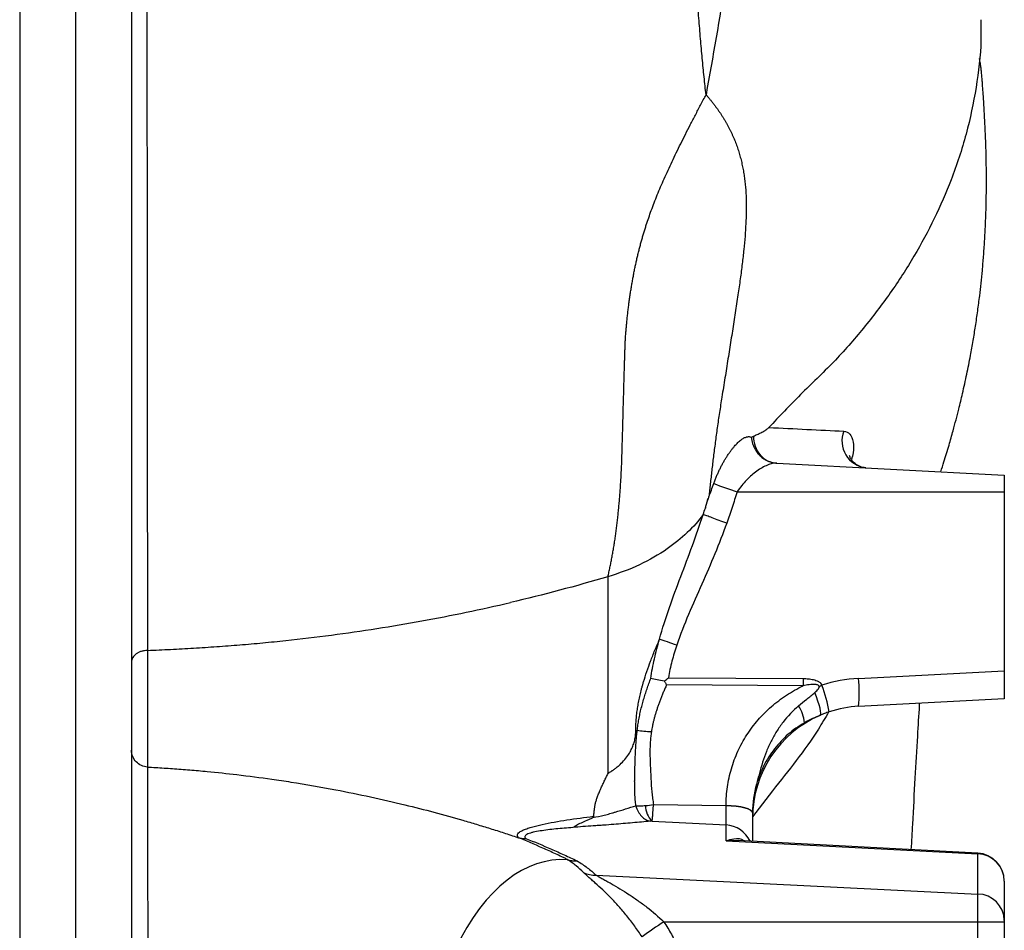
# Model space of a CAD drawing. Header units: millimetres. Extents: x 989 to 4240, y 1618 to 3732.
# Tile 13 of 14: x 3708 to 4060, y 3015 to 3341. Entities that reach past the tile are written whole.
import ezdxf

# ---------------------------------------------------------------- set-up
doc = ezdxf.new("R2010")
doc.units = ezdxf.units.MM
doc.header["$LTSCALE"] = 2

msp = doc.modelspace()

# ---------------------------------------------------------------- linework, layer by layer
at = {"color": 7, "linetype": 'Continuous', "lineweight": 25}
for p, q in [((3708.32, 3489.74), (3708.32, 2922.89)), ((3728.32, 3489.66), (3728.32, 2923.14)), ((3748.32, 3489.74), (3748.32, 2922.89)), ((3978.92, 3182.25), (3978.94, 3182.25)), ((3978.94, 3182.25), (4060.32, 3177.98)), ((4060.32, 3177.98), (4060.32, 3171.98)), ((3964.85, 3171.98), (4060.32, 3171.98)), ((4060.32, 3171.98), (4060.32, 3107.97)), ((3918.62, 3141.61), (3918.62, 3071.25)), ((3754, 3115.26), (3754, 3073.53)), ((3940.22, 3105.5), (3988.38, 3105.17)), ((4008.23, 3105.24), (4060.32, 3107.97)), ((4060.32, 3107.97), (4060.32, 3097.98)), ((3988.38, 3102.59), (3939.56, 3102.92)), ((4060.32, 3097.98), (4008.23, 3095.25)), ((3977.41, 3065.08), (3970.34, 3055.75)), ((3934.89, 3060.13), (3960.84, 3059.78)), ((3960.84, 3059.78), (3960.84, 3059.78)), ((3960.84, 3052.82), (3960.84, 3059.78)), ((3970.32, 3057.2), (3970.32, 3046.96)), ((3934.39, 3054.2), (3960.84, 3052.82)), ((3960.84, 3047.14), (3960.84, 3052.82)), ((3960.84, 3047.14), (4050.84, 3042.52)), ((4050.84, 3042.74), (3965.21, 3047.23)), ((4050.84, 3028.13), (4050.84, 3042.52)), ((3914.35, 3034.92), (4050.84, 3028.13)), ((4060.32, 3032.76), (4060.32, 3032.74)), ((4060.32, 3032.74), (4060.32, 3018.65)), ((4050.84, 3018.17), (4050.84, 3028.13)), ((3938.63, 3018.17), (4050.84, 3018.17)), ((4050.84, 3018.17), (4060.32, 3018.17)), ((4060.32, 3018.65), (4060.32, 3018.17)), ((4060.32, 3018.17), (4060.32, 2923.51))]:
    msp.add_line(p, q, dxfattribs=at)
at = {"color": 8, "linetype": 'Continuous', "lineweight": 25}
for p, q in [((4050.84, 3042.52), (4050.84, 3042.74)), ((4050.84, 2933.49), (4050.84, 3018.17))]:
    msp.add_line(p, q, dxfattribs=at)
at = {"color": 7, "linetype": 'Continuous', "lineweight": 25, "flags": 128}
for points in [[(3994.45, 3092.02), (3994.64, 3092.27), (3994.7, 3092.79), (3994.63, 3093.56), (3994.43, 3094.56), (3994.12, 3095.76), (3993.7, 3097.13), (3993.18, 3098.63), (3992.57, 3100.2)], [(3960.84, 3059.78), (3962.72, 3059.71), (3964.51, 3059.55), (3966.14, 3059.3), (3967.57, 3058.98), (3968.74, 3058.59), (3969.61, 3058.16), (3970.14, 3057.68), (3970.32, 3057.2)], [(3970.32, 3057.2), (3970.14, 3057.69), (3969.61, 3058.16), (3968.74, 3058.59), (3967.57, 3058.98), (3966.14, 3059.3), (3964.51, 3059.55), (3962.72, 3059.71), (3960.84, 3059.78)]]:
    msp.add_lwpolyline(points, dxfattribs=at)
at = {"color": 7, "linetype": 'Continuous', "lineweight": 25}
for centre, radius, start, end in [((4011.94, 3190.17), 9.66, 158.8744, 263.3598), ((4049.2, 3428.42), 269.95, 249.9, 251.7926), ((4173.65, 3103.88), 185.28, 179.6004, 180.3996), ((4010.84, 3055.31), 50, 93, 108.3392), ((3960.37, 3100.24), 48.11, 354.0433, 5.9567), ((3948.81, 3084.86), 49.64, 9.7551, 21.1403), ((3975.56, 3088.24), 13.33, 4.8561, 32.6433), ((4010.32, 3055.31), 40, 93, 108.3392), ((4010.32, 3055.31), 40, 113.3722, 180), ((3939.23, 3059.49), 7.16, 177.6151, 227.5929), ((4050.32, 3032.76), 10, 0, 87), ((4050.43, 3032.65), 9.89, 0.5643, 87.6341), ((3913.76, 3043.57), 8.67, 243.3876, 273.946), ((4050.6, 3018.41), 9.73, 1.4253, 88.5526), ((3996.54, 2925.95), 108.9, 122.1262, 127.1177)]:
    msp.add_arc(centre, radius, start, end, dxfattribs=at)
at = {"color": 8, "linetype": 'Continuous', "lineweight": 25}
msp.add_arc((3960.35, 3042.84), 10, 24.6437, 87.1523, dxfattribs=at)
at = {"color": 7, "linetype": 'Continuous', "lineweight": 25}
for points, knots in [([(3753.82, 3591.98), (3753.82, 3569.68), (3753.82, 3547.62), (3753.81, 3504), (3753.81, 3482.43), (3753.81, 3439.76), (3753.81, 3418.66), (3753.81, 3376.96), (3753.81, 3356.35), (3753.82, 3330.89), (3753.82, 3325.82), (3753.82, 3315.73), (3753.83, 3310.72), (3753.83, 3300.74), (3753.83, 3295.77), (3753.84, 3285.9), (3753.84, 3280.99), (3753.85, 3266.35), (3753.86, 3256.73), (3753.87, 3237.76), (3753.88, 3228.41), (3753.9, 3200.78), (3753.92, 3182.91), (3753.96, 3148.26), (3753.98, 3131.48), (3754, 3115.26)], [0, 0, 0, 0, 0.125, 0.125, 0.25, 0.25, 0.375, 0.375, 0.5, 0.5, 0.53125, 0.53125, 0.5625, 0.5625, 0.59375, 0.59375, 0.625, 0.625, 0.6875, 0.6875, 0.75, 0.75, 0.875, 0.875, 1, 1, 1, 1]), ([(3953.69, 3313.96), (3953.57, 3315.01), (3953.34, 3317.13), (3953, 3320.36), (3952.67, 3323.66), (3952.34, 3327.04), (3952.03, 3330.49), (3951.72, 3334.03), (3951.41, 3337.65), (3951.11, 3341.35), (3950.81, 3345.13), (3950.52, 3348.98), (3950.24, 3352.9), (3949.96, 3356.9), (3949.68, 3360.96), (3949.41, 3365.1), (3949.14, 3369.3), (3948.87, 3373.58), (3948.6, 3377.92), (3948.34, 3382.33), (3948.08, 3386.81), (3947.82, 3391.35), (3947.56, 3395.97), (3947.3, 3400.65), (3947.05, 3405.39), (3946.79, 3410.21), (3946.53, 3415.08), (3946.28, 3420.02), (3946.02, 3425.03), (3945.85, 3428.39), (3945.76, 3430.08)], [0, 0, 0, 0, 0.02786, 0.05627, 0.08526, 0.114863, 0.145119, 0.17605, 0.207641, 0.239872, 0.272719, 0.306159, 0.340168, 0.374738, 0.409862, 0.445536, 0.481754, 0.518511, 0.555804, 0.593629, 0.631984, 0.670864, 0.710263, 0.750175, 0.790592, 0.831506, 0.872911, 0.914799, 0.957165, 1, 1, 1, 1]), ([(4051.91, 3340.81), (4051.96, 3338.37), (4052.13, 3330.29), (4050.45, 3316.6), (4046.97, 3299.89), (4041.83, 3284.23), (4035.5, 3269.66), (4028.24, 3256.18), (4019.78, 3243.08), (4010.13, 3230.44), (3999.5, 3218.23), (3987.32, 3206.81), (3979.85, 3198.9), (3976.13, 3194.96)], [0, 0, 0, 0, 0.046322, 0.153505, 0.260383, 0.366933, 0.458257, 0.549309, 0.640073, 0.730536, 0.820687, 0.910515, 1, 1, 1, 1]), ([(4037.62, 3179.17), (4038, 3180.34), (4039.02, 3183.5), (4040.49, 3188.39), (4041.91, 3193.39), (4043.07, 3197.68), (4044.2, 3202.11), (4045.51, 3207.56), (4046.92, 3213.96), (4048.17, 3220.26), (4049.19, 3225.97), (4050.05, 3231.28), (4050.83, 3236.64), (4051.49, 3241.77), (4052.04, 3246.59), (4052.5, 3251.28), (4052.93, 3256.31), (4053.3, 3261.77), (4053.61, 3267.55), (4053.8, 3272.97), (4053.89, 3277.54), (4053.93, 3281.46), (4053.93, 3285.56), (4053.87, 3290.2), (4053.76, 3294.96), (4053.58, 3299.81), (4053.36, 3304.58), (4053.1, 3309.3), (4052.87, 3312.84), (4052.67, 3315.68), (4052.53, 3317.64), (4052.39, 3319.53), (4052.24, 3321.32), (4052.08, 3322.94), (4051.88, 3324.49), (4051.69, 3325.74), (4051.51, 3326.55), (4051.5, 3326.76), (4051.5, 3326.88)], [0, 0, 0, 0, 0.018173, 0.048861, 0.075062, 0.094613, 0.113995, 0.141998, 0.176507, 0.209524, 0.235854, 0.261162, 0.288155, 0.314723, 0.336564, 0.358997, 0.38356, 0.410222, 0.438983, 0.468083, 0.489719, 0.506005, 0.525739, 0.550437, 0.575054, 0.597006, 0.623905, 0.648391, 0.67224, 0.684268, 0.698983, 0.717645, 0.74084, 0.76915, 0.803141, 0.857919, 0.923746, 1, 1, 1, 1]), ([(3918.62, 3141.62), (3918.75, 3142.16), (3919, 3143.26), (3919.36, 3144.91), (3919.7, 3146.6), (3920.03, 3148.32), (3920.35, 3150.07), (3920.65, 3151.84), (3920.94, 3153.65), (3921.22, 3155.48), (3921.48, 3157.34), (3921.72, 3159.23), (3921.96, 3161.15), (3922.17, 3163.09), (3922.38, 3165.07), (3922.57, 3167.07), (3922.75, 3169.09), (3922.91, 3171.14), (3923.06, 3173.22), (3923.2, 3175.32), (3923.32, 3177.45), (3923.43, 3179.59), (3923.53, 3181.77), (3923.61, 3183.96), (3923.69, 3186.75), (3923.78, 3190.06), (3923.88, 3193.8), (3923.98, 3197.34), (3924.07, 3200.67), (3924.16, 3203.79), (3924.24, 3206.7), (3924.31, 3209.42), (3924.39, 3211.93), (3924.45, 3214.24), (3924.52, 3216.35), (3924.57, 3218.28), (3924.63, 3220), (3924.68, 3221.54), (3924.72, 3222.89), (3924.76, 3224.05), (3924.8, 3225.03), (3924.83, 3225.82), (3924.86, 3226.42), (3924.9, 3227.06), (3924.95, 3227.79), (3925.02, 3228.68), (3925.09, 3229.56), (3925.16, 3230.44), (3925.24, 3231.31), (3925.32, 3232.18), (3925.4, 3233.05), (3925.49, 3233.91), (3925.58, 3234.77), (3925.68, 3235.62), (3925.77, 3236.47), (3925.87, 3237.32), (3925.98, 3238.16), (3926.08, 3239), (3926.19, 3239.83), (3926.31, 3240.66), (3926.43, 3241.49), (3926.55, 3242.31), (3926.67, 3243.13), (3926.8, 3243.94), (3926.93, 3244.75), (3927.06, 3245.56), (3927.2, 3246.36), (3927.34, 3247.16), (3927.48, 3247.96), (3927.63, 3248.75), (3927.78, 3249.54), (3927.93, 3250.33), (3928.08, 3251.11), (3928.24, 3251.89), (3928.41, 3252.66), (3928.57, 3253.43), (3928.74, 3254.2), (3928.91, 3254.96), (3929.09, 3255.73), (3929.27, 3256.48), (3929.45, 3257.24), (3929.64, 3257.99), (3929.82, 3258.74), (3930.02, 3259.48), (3930.21, 3260.22), (3930.41, 3260.96), (3930.61, 3261.69), (3930.81, 3262.42), (3931.02, 3263.15), (3931.23, 3263.88), (3931.45, 3264.6), (3931.66, 3265.32), (3931.88, 3266.03), (3932.11, 3266.75), (3932.53, 3268.07), (3933.19, 3270.03), (3934.13, 3272.66), (3935.16, 3275.37), (3936.27, 3278.15), (3937.47, 3281.01), (3938.75, 3283.96), (3940.11, 3286.97), (3941.55, 3290.07), (3943.07, 3293.25), (3944.66, 3296.5), (3946.33, 3299.84), (3948.07, 3303.26), (3949.89, 3306.75), (3951.76, 3310.33), (3953.04, 3312.74), (3953.69, 3313.96)], [0, 0, 0, 0, 0.009919, 0.020005, 0.03026, 0.040682, 0.051271, 0.062025, 0.072946, 0.08403, 0.095278, 0.106687, 0.118257, 0.129985, 0.141869, 0.153909, 0.1661, 0.17844, 0.190928, 0.203559, 0.216331, 0.229242, 0.242288, 0.255468, 0.268777, 0.292484, 0.314847, 0.335886, 0.355622, 0.374079, 0.391277, 0.407241, 0.42199, 0.435547, 0.447928, 0.459153, 0.469238, 0.478196, 0.486042, 0.492787, 0.498442, 0.503015, 0.506513, 0.508942, 0.514056, 0.519139, 0.524189, 0.529208, 0.534196, 0.539153, 0.544079, 0.548976, 0.553842, 0.558679, 0.563486, 0.568265, 0.573014, 0.577736, 0.582429, 0.587095, 0.591733, 0.596344, 0.600928, 0.605486, 0.610018, 0.614524, 0.619004, 0.62346, 0.62789, 0.632296, 0.636678, 0.641036, 0.645371, 0.649682, 0.653971, 0.658237, 0.662482, 0.666704, 0.670905, 0.675085, 0.679245, 0.683384, 0.687503, 0.691602, 0.695683, 0.699744, 0.703787, 0.707811, 0.711818, 0.715808, 0.71978, 0.723736, 0.727675, 0.731599, 0.735507, 0.749555, 0.764078, 0.779086, 0.794587, 0.810588, 0.827097, 0.844125, 0.861679, 0.879768, 0.8984, 0.917584, 0.937328, 0.957639, 0.978526, 1, 1, 1, 1]), ([(3953.69, 3313.96), (3953.94, 3313.67), (3954.45, 3313.09), (3955.18, 3312.21), (3955.9, 3311.33), (3956.58, 3310.45), (3957.25, 3309.56), (3957.89, 3308.68), (3958.5, 3307.79), (3959.1, 3306.9), (3959.67, 3306), (3960.22, 3305.11), (3960.75, 3304.21), (3961.26, 3303.3), (3961.74, 3302.4), (3962.21, 3301.48), (3962.66, 3300.57), (3963.08, 3299.65), (3963.49, 3298.72), (3963.88, 3297.8), (3964.25, 3296.86), (3964.6, 3295.92), (3964.93, 3294.98), (3965.24, 3294.03), (3965.53, 3293.07), (3965.81, 3292.11), (3966.07, 3291.15), (3966.32, 3290.18), (3966.54, 3289.2), (3966.75, 3288.22), (3966.94, 3287.23), (3967.12, 3286.23), (3967.28, 3285.23), (3967.43, 3284.23), (3967.56, 3283.21), (3967.67, 3282.2), (3967.77, 3281.17), (3967.86, 3280.14), (3967.93, 3279.1), (3967.99, 3278.06), (3968.03, 3277.01), (3968.08, 3275.03), (3968.08, 3271.99), (3967.93, 3267.8), (3967.63, 3263.32), (3967.2, 3258.53), (3966.62, 3253.45), (3965.92, 3248.04), (3965.23, 3243.26), (3964.61, 3239.21), (3964.12, 3235.99), (3963.62, 3232.74), (3963.11, 3229.46), (3962.59, 3226.16), (3962.07, 3222.83), (3961.53, 3219.48), (3961, 3216.11), (3960.45, 3212.71), (3959.9, 3209.29), (3959.38, 3206.06), (3958.91, 3203.06), (3958.48, 3200.31), (3958.08, 3197.59), (3957.69, 3194.9), (3957.33, 3192.25), (3956.98, 3189.64), (3956.64, 3187.07), (3956.32, 3184.54), (3956.02, 3182.05), (3955.74, 3179.61), (3955.46, 3177.2), (3955.21, 3174.84), (3954.96, 3172.52), (3954.81, 3171.01), (3954.73, 3170.25)], [0, 0, 0, 0, 0.00924, 0.018381, 0.027425, 0.036377, 0.045239, 0.054013, 0.062702, 0.071307, 0.079832, 0.088279, 0.096649, 0.104947, 0.113173, 0.121331, 0.129422, 0.13745, 0.145417, 0.153325, 0.161177, 0.168975, 0.176721, 0.184419, 0.19207, 0.199677, 0.207241, 0.214765, 0.222251, 0.229701, 0.237117, 0.244501, 0.251855, 0.259181, 0.266482, 0.273759, 0.281015, 0.288251, 0.295469, 0.302671, 0.30986, 0.317037, 0.343189, 0.370749, 0.399824, 0.430508, 0.462894, 0.497066, 0.533099, 0.553226, 0.573534, 0.594024, 0.614693, 0.635541, 0.656566, 0.677766, 0.699136, 0.720674, 0.742374, 0.764234, 0.782009, 0.799654, 0.817166, 0.834542, 0.851779, 0.868871, 0.885816, 0.902609, 0.919247, 0.935726, 0.952044, 0.968197, 0.984183, 1, 1, 1, 1]), ([(3970.6, 3191.85), (3970.84, 3191.96), (3971.3, 3192.16), (3971.98, 3192.47), (3972.61, 3192.76), (3973.27, 3193.09), (3973.93, 3193.43), (3974.53, 3193.77), (3974.99, 3194.06), (3975.36, 3194.31), (3975.74, 3194.6), (3976, 3194.84), (3976.13, 3194.96)], [0, 0, 0, 0, 0.139813, 0.269488, 0.389036, 0.498464, 0.633926, 0.748902, 0.81672, 0.875042, 0.938334, 1, 1, 1, 1]), ([(3976.13, 3194.96), (3980.69, 3194.75), (3985.25, 3194.53), (3994.23, 3194.09), (3998.65, 3193.88), (4002.92, 3193.66)], [0, 0, 0, 0, 0.5, 0.5, 1, 1, 1, 1]), ([(3956.43, 3174.91), (3956.51, 3175.13), (3956.68, 3175.58), (3956.93, 3176.23), (3957.19, 3176.88), (3957.45, 3177.51), (3957.72, 3178.14), (3957.99, 3178.75), (3958.27, 3179.35), (3958.55, 3179.95), (3958.83, 3180.53), (3959.12, 3181.1), (3959.41, 3181.65), (3959.7, 3182.2), (3960, 3182.74), (3960.31, 3183.26), (3960.61, 3183.78), (3960.93, 3184.28), (3961.24, 3184.77), (3961.56, 3185.26), (3961.88, 3185.73), (3962.21, 3186.19), (3962.54, 3186.64), (3962.88, 3187.08), (3963.31, 3187.63), (3963.84, 3188.26), (3964.46, 3188.95), (3965.05, 3189.56), (3965.63, 3190.09), (3966.19, 3190.55), (3966.73, 3190.93), (3967.24, 3191.23), (3967.74, 3191.46), (3968.21, 3191.62), (3968.66, 3191.7), (3969.09, 3191.71), (3969.49, 3191.65), (3969.74, 3191.54), (3969.87, 3191.49)], [0, 0, 0, 0, 0.022272, 0.044348, 0.066247, 0.08799, 0.109599, 0.131094, 0.152496, 0.173828, 0.195111, 0.216367, 0.237618, 0.258884, 0.280189, 0.301553, 0.322996, 0.34454, 0.366205, 0.388011, 0.409976, 0.432121, 0.454462, 0.477017, 0.499804, 0.542378, 0.583791, 0.624154, 0.663585, 0.702214, 0.740176, 0.777617, 0.814688, 0.851544, 0.888343, 0.925247, 0.962414, 1, 1, 1, 1]), ([(3969.87, 3191.49), (3969.89, 3191.34), (3969.92, 3191.04), (3970, 3190.6), (3970.09, 3190.15), (3970.23, 3189.57), (3970.46, 3188.85), (3970.92, 3187.71), (3971.66, 3186.4), (3972.75, 3185.07), (3974.06, 3183.93), (3975.37, 3183.15), (3976.5, 3182.71), (3977.24, 3182.49), (3977.83, 3182.37), (3978.39, 3182.28), (3978.75, 3182.26), (3978.92, 3182.25)], [0, 0, 0, 0, 0.031397, 0.062818, 0.094263, 0.125733, 0.187326, 0.250172, 0.380709, 0.500013, 0.611529, 0.750848, 0.828313, 0.875789, 0.920238, 0.961651, 1, 1, 1, 1]), ([(3970.6, 3191.85), (3970.61, 3190.62), (3970.82, 3189.4), (3971.66, 3187.13), (3972.27, 3186.09), (3973.79, 3184.32), (3974.71, 3183.61), (3976.72, 3182.6), (3977.81, 3182.31), (3978.92, 3182.25)], [0, 0, 0, 0, 0.25, 0.25, 0.5, 0.5, 0.75, 0.75, 1, 1, 1, 1]), ([(3978.94, 3182.25), (3978.46, 3182.27), (3977.93, 3182.21), (3976.82, 3181.95), (3976.23, 3181.76), (3975.03, 3181.26), (3974.4, 3180.95), (3973.15, 3180.24), (3972.52, 3179.84), (3971.26, 3178.95), (3970.62, 3178.45), (3969.38, 3177.38), (3968.76, 3176.8), (3967.56, 3175.56), (3966.98, 3174.89), (3965.87, 3173.49), (3965.34, 3172.76), (3964.85, 3171.98)], [0, 0, 0, 0, 0.125, 0.125, 0.25, 0.25, 0.375, 0.375, 0.5, 0.5, 0.625, 0.625, 0.75, 0.75, 0.875, 0.875, 1, 1, 1, 1]), ([(4010.78, 3180.59), (4010.73, 3180.59), (4010.18, 3180.57), (4008.73, 3180.94), (4006.97, 3181.92), (4005.68, 3183.33), (4005.12, 3184.4), (4004.99, 3184.95), (4004.99, 3184.93), (4004.99, 3184.92)], [0, 0, 0, 0, 0.017448, 0.213503, 0.429612, 0.627443, 0.789903, 0.929225, 1, 1, 1, 1]), ([(3964.85, 3171.98), (3964.54, 3171.05), (3964.23, 3170.11), (3963.61, 3168.23), (3963.31, 3167.3), (3962.38, 3164.48), (3961.75, 3162.62), (3961.08, 3160.76)], [0, 0, 0, 0, 0.25, 0.25, 0.5, 0.5, 1, 1, 1, 1]), ([(3954.36, 3169.72), (3954.21, 3169.13), (3954.05, 3168.53), (3953.82, 3167.64), (3953.74, 3167.34), (3953.58, 3166.75), (3953.51, 3166.45), (3953.44, 3166.15)], [0, 0, 0, 0, 0.5, 0.5, 0.75, 0.75, 1, 1, 1, 1]), ([(3952.69, 3163.89), (3949.34, 3159.31), (3945.05, 3155.21), (3933.68, 3147.32), (3926.61, 3143.99), (3918.62, 3141.62)], [0, 0, 0, 0, 0.4256181, 0.4256181, 0.9256181, 0.9256181, 0.9256181, 0.9256181]), ([(3937.05, 3119.23), (3938.07, 3123.06), (3939.28, 3126.82), (3941.87, 3134.26), (3943.26, 3137.96), (3946.05, 3145.33), (3947.45, 3149.02), (3950.16, 3156.42), (3951.47, 3160.13), (3952.69, 3163.88)], [0, 0, 0, 0, 0.25, 0.25, 0.5, 0.5, 0.75, 0.75, 1, 1, 1, 1]), ([(3961.08, 3160.76), (3960.15, 3161.09), (3959.23, 3161.43), (3957.48, 3162.06), (3956.65, 3162.37), (3955.16, 3162.92), (3954.51, 3163.17), (3953.42, 3163.59), (3952.99, 3163.76), (3952.69, 3163.88)], [0, 0, 0, 0, 0.25, 0.25, 0.5, 0.5, 0.75, 0.75, 1, 1, 1, 1]), ([(3961.08, 3160.76), (3959.76, 3157.06), (3958.34, 3153.4), (3955.33, 3146.14), (3953.76, 3142.54), (3950.58, 3135.34), (3948.97, 3131.75), (3945.91, 3124.51), (3944.46, 3120.86), (3943.22, 3117.13)], [0, 0, 0, 0, 0.25, 0.25, 0.5, 0.5, 0.75, 0.75, 1, 1, 1, 1]), ([(3754, 3115.26), (3756.75, 3115.36), (3759.51, 3115.48), (3765.01, 3115.76), (3767.76, 3115.91), (3773.26, 3116.25), (3776.01, 3116.43), (3781.51, 3116.81), (3784.26, 3117.02), (3789.74, 3117.47), (3792.48, 3117.71), (3797.95, 3118.23), (3800.68, 3118.5), (3808.87, 3119.38), (3814.31, 3120.02), (3830.6, 3122.17), (3841.37, 3123.84), (3857.37, 3126.75), (3862.68, 3127.79), (3873.25, 3129.98), (3878.52, 3131.14), (3883.75, 3132.37)], [0, 0, 0, 0, 0.0625, 0.0625, 0.125, 0.125, 0.1875, 0.1875, 0.25, 0.25, 0.3125, 0.3125, 0.375, 0.375, 0.5, 0.5, 0.75, 0.75, 0.875, 0.875, 1, 1, 1, 1]), ([(3928.58, 3086.64), (3928.59, 3086.97), (3928.59, 3087.63), (3928.62, 3088.62), (3928.67, 3089.61), (3928.74, 3090.6), (3928.83, 3091.6), (3928.93, 3092.61), (3929.06, 3093.61), (3929.2, 3094.62), (3929.37, 3095.64), (3929.55, 3096.66), (3929.75, 3097.69), (3929.97, 3098.72), (3930.21, 3099.76), (3930.47, 3100.81), (3930.74, 3101.86), (3931.04, 3102.93), (3931.6, 3104.87), (3932.52, 3107.72), (3933.88, 3111.49), (3935.39, 3115.34), (3936.5, 3117.92), (3937.06, 3119.24)], [0, 0, 0, 0, 0.029235, 0.058545, 0.087951, 0.117474, 0.147134, 0.176952, 0.206949, 0.237143, 0.267556, 0.298205, 0.329112, 0.360293, 0.391769, 0.423558, 0.455677, 0.488145, 0.520979, 0.634931, 0.752362, 0.873858, 1, 1, 1, 1]), ([(3933.94, 3105.24), (3934.28, 3107.61), (3934.73, 3109.96), (3935.79, 3114.63), (3936.39, 3116.95), (3937.06, 3119.25)], [0, 0, 0, 0, 0.5, 0.5, 1, 1, 1, 1]), ([(3943.22, 3117.13), (3942.07, 3117.52), (3940.94, 3117.9), (3938.84, 3118.62), (3937.88, 3118.96), (3937.06, 3119.25)], [0, 0, 0, 0, 0.5, 0.5, 1, 1, 1, 1]), ([(3754, 3115.26), (3753.62, 3115.25), (3753.25, 3115.21), (3752.51, 3115.09), (3752.15, 3115), (3751.46, 3114.78), (3751.13, 3114.65), (3750.52, 3114.34), (3750.23, 3114.17), (3749.71, 3113.79), (3749.47, 3113.58), (3749.06, 3113.14), (3748.89, 3112.9), (3748.61, 3112.42), (3748.5, 3112.16), (3748.36, 3111.65), (3748.32, 3111.38), (3748.32, 3111.12)], [0, 0, 0, 0, 0.125, 0.125, 0.25, 0.25, 0.375, 0.375, 0.5, 0.5, 0.625, 0.625, 0.75, 0.75, 0.875, 0.875, 1, 1, 1, 1]), ([(3943.22, 3117.13), (3942.59, 3115.23), (3942.01, 3113.31), (3941, 3109.44), (3940.56, 3107.48), (3940.22, 3105.5)], [0, 0, 0, 0, 0.5, 0.5, 1, 1, 1, 1]), ([(3929.07, 3086.58), (3929.11, 3086.92), (3929.18, 3087.59), (3929.33, 3088.59), (3929.49, 3089.58), (3929.66, 3090.57), (3929.86, 3091.57), (3930.07, 3092.59), (3930.3, 3093.62), (3930.55, 3094.65), (3930.81, 3095.66), (3931.08, 3096.66), (3931.37, 3097.65), (3931.66, 3098.63), (3931.97, 3099.6), (3932.28, 3100.56), (3932.6, 3101.51), (3932.92, 3102.46), (3933.26, 3103.39), (3933.59, 3104.32), (3933.82, 3104.93), (3933.94, 3105.24)], [0, 0, 0, 0, 0.05292, 0.105384, 0.157425, 0.209073, 0.261768, 0.316241, 0.371392, 0.426201, 0.480136, 0.533687, 0.586884, 0.639732, 0.692232, 0.744385, 0.796187, 0.847637, 0.89873, 0.94949, 1, 1, 1, 1]), ([(3938.8, 3104.29), (3937.9, 3104.39), (3937, 3104.51), (3935.35, 3104.83), (3934.59, 3105.02), (3933.94, 3105.24)], [0, 0, 0, 0, 0.5, 0.5, 1, 1, 1, 1]), ([(3988.38, 3105.17), (3989, 3105.17), (3989.63, 3105.14), (3990.87, 3105.02), (3991.48, 3104.94), (3992.39, 3104.73), (3992.69, 3104.64), (3993.28, 3104.43), (3993.58, 3104.31), (3994.14, 3104), (3994.4, 3103.81), (3994.83, 3103.35), (3995.01, 3103.07), (3995.11, 3102.77)], [0, 0, 0, 0, 0.25, 0.25, 0.5, 0.5, 0.625, 0.625, 0.75, 0.75, 0.875, 0.875, 1, 1, 1, 1]), ([(3939.56, 3102.92), (3939.36, 3102.48), (3938.97, 3101.6), (3938.4, 3100.28), (3937.87, 3098.98), (3937.37, 3097.7), (3936.9, 3096.45), (3936.46, 3095.22), (3936.06, 3094.01), (3935.69, 3092.82), (3935.35, 3091.66), (3935.04, 3090.51), (3934.77, 3089.39), (3934.53, 3088.29), (3934.32, 3087.21), (3934.2, 3086.49), (3934.14, 3086.14)], [0, 0, 0, 0, 0.082892, 0.163939, 0.243157, 0.320564, 0.39618, 0.470023, 0.542117, 0.612485, 0.681151, 0.748144, 0.813493, 0.877228, 0.939385, 1, 1, 1, 1]), ([(3938.8, 3104.29), (3938.86, 3104.18), (3938.98, 3103.96), (3939.17, 3103.62), (3939.36, 3103.27), (3939.5, 3103.04), (3939.56, 3102.92)], [0, 0, 0, 0, 0.238751, 0.484999, 0.738748, 1, 1, 1, 1]), ([(3960.84, 3059.78), (3960.84, 3062.03), (3961, 3064.24), (3961.64, 3068.62), (3962.11, 3070.78), (3963.05, 3073.98), (3963.4, 3075.04), (3964.19, 3077.14), (3964.62, 3078.17), (3966.01, 3081.2), (3967.07, 3083.14), (3968.88, 3085.95), (3969.51, 3086.86), (3970.85, 3088.65), (3971.56, 3089.53), (3973.78, 3092.09), (3975.36, 3093.68), (3978.74, 3096.62), (3980.53, 3097.98), (3983.37, 3099.84), (3984.35, 3100.44), (3986.34, 3101.56), (3987.35, 3102.09), (3988.38, 3102.59)], [0, 0, 0, 0, 0.125, 0.125, 0.25, 0.25, 0.3125, 0.3125, 0.375, 0.375, 0.5, 0.5, 0.5625, 0.5625, 0.625, 0.625, 0.75, 0.75, 0.875, 0.875, 0.9375, 0.9375, 1, 1, 1, 1]), ([(3992.57, 3100.2), (3992.85, 3100.44), (3993.12, 3100.69), (3993.49, 3101.09), (3993.62, 3101.22), (3993.84, 3101.51), (3993.95, 3101.67), (3994.11, 3102), (3994.17, 3102.19), (3994.13, 3102.46), (3994.1, 3102.55), (3993.98, 3102.7), (3993.91, 3102.76), (3993.67, 3102.9), (3993.49, 3102.96), (3993.13, 3103.03), (3992.94, 3103.05), (3992.39, 3103.09), (3992.02, 3103.08), (3991.29, 3103.04), (3990.92, 3103), (3989.82, 3102.87), (3989.1, 3102.74), (3988.38, 3102.59)], [0, 0, 0, 0, 0.125, 0.125, 0.1875, 0.1875, 0.25, 0.25, 0.3125, 0.3125, 0.34375, 0.34375, 0.375, 0.375, 0.4375, 0.4375, 0.5, 0.5, 0.625, 0.625, 0.75, 0.75, 1, 1, 1, 1]), ([(3992.57, 3100.2), (3992.81, 3100.4), (3993.03, 3100.61), (3993.47, 3101.05), (3993.68, 3101.27), (3993.95, 3101.65), (3994.03, 3101.79), (3994.13, 3102), (3994.16, 3102.07), (3994.21, 3102.22), (3994.23, 3102.3), (3994.31, 3102.43), (3994.38, 3102.48), (3994.52, 3102.55), (3994.59, 3102.58), (3994.81, 3102.67), (3994.96, 3102.72), (3995.11, 3102.77)], [0, 0, 0, 0, 0.25, 0.25, 0.5, 0.5, 0.625, 0.625, 0.6875, 0.6875, 0.75, 0.75, 0.8125, 0.8125, 0.875, 0.875, 1, 1, 1, 1]), ([(3986.78, 3095.43), (3987.73, 3096.25), (3988.69, 3097.05), (3990.15, 3098.22), (3990.64, 3098.61), (3991.62, 3099.39), (3992.1, 3099.78), (3992.57, 3100.2)], [0, 0, 0, 0, 0.5, 0.5, 0.75, 0.75, 1, 1, 1, 1]), ([(3986.78, 3095.43), (3984.75, 3093.66), (3982.89, 3091.72), (3980.4, 3088.53), (3979.62, 3087.42), (3978.19, 3085.14), (3977.53, 3083.96), (3976.32, 3081.56), (3975.77, 3080.33), (3974.76, 3077.81), (3974.31, 3076.52), (3973.49, 3073.95), (3973.11, 3072.65), (3972.59, 3070.7), (3972.42, 3070.05), (3972.08, 3068.75), (3971.92, 3068.1), (3971.76, 3067.46)], [0, 0, 0, 0, 0.25, 0.25, 0.375, 0.375, 0.5, 0.5, 0.625, 0.625, 0.75, 0.75, 0.875, 0.875, 0.9375, 0.9375, 1, 1, 1, 1]), ([(4027.08, 3043.99), (4027.25, 3047.02), (4027.72, 3055.76), (4028.48, 3069.32), (4029.3, 3083.43), (4029.82, 3092.31), (4030.06, 3096.13), (4030.07, 3096.4)], [0, 0, 0, 0, 0.164683, 0.473408, 0.764525, 0.983668, 1, 1, 1, 1]), ([(3997.52, 3093.19), (3996.31, 3091.15), (3990.48, 3081.29), (3983.19, 3072.25), (3977.41, 3065.08)], [0, 0, 0, 0, 0.206702, 1, 1, 1, 1]), ([(3994.45, 3092.02), (3993.63, 3091.67), (3992.7, 3091.3), (3990.79, 3090.42), (3989.81, 3089.92), (3988.84, 3089.37)], [0, 0, 0, 0, 0.5, 0.5, 1, 1, 1, 1]), ([(3997.73, 3093.28), (3997.17, 3093.09), (3996.61, 3092.89), (3995.53, 3092.48), (3994.99, 3092.26), (3994.45, 3092.02)], [0, 0, 0, 0, 0.5, 0.5, 1, 1, 1, 1]), ([(3988.84, 3089.37), (3987.82, 3088.79), (3986.81, 3088.14), (3984.87, 3086.76), (3983.94, 3086.02), (3981.27, 3083.69), (3979.64, 3081.96), (3977.44, 3079.14), (3976.75, 3078.15), (3975.47, 3076.14), (3974.89, 3075.12), (3973.28, 3071.96), (3972.42, 3069.76), (3971.76, 3067.46)], [0, 0, 0, 0, 0.125, 0.125, 0.25, 0.25, 0.5, 0.5, 0.625, 0.625, 0.75, 0.75, 1, 1, 1, 1]), ([(3918.62, 3071.25), (3918.81, 3071.39), (3919.19, 3071.66), (3919.65, 3071.91), (3919.97, 3072.11), (3920.2, 3072.27), (3920.53, 3072.5), (3921.14, 3072.95), (3921.96, 3073.59), (3923.24, 3074.7), (3924.64, 3076.15), (3925.79, 3077.7), (3926.53, 3078.92), (3926.97, 3079.75), (3927.35, 3080.58), (3927.68, 3081.43), (3927.96, 3082.28), (3928.19, 3083.14), (3928.36, 3084.01), (3928.49, 3084.89), (3928.57, 3085.76), (3928.58, 3086.35), (3928.58, 3086.64)], [0, 0, 0, 0, 0.038369, 0.076331, 0.084794, 0.100032, 0.122061, 0.150894, 0.224329, 0.293902, 0.428822, 0.554929, 0.604819, 0.65322, 0.700227, 0.745945, 0.790483, 0.833963, 0.876513, 0.91827, 0.959382, 1, 1, 1, 1]), ([(3928.6, 3059.7), (3928.57, 3060.04), (3928.49, 3060.74), (3928.4, 3061.81), (3928.32, 3062.9), (3928.26, 3063.96), (3928.22, 3064.98), (3928.2, 3065.93), (3928.19, 3066.69), (3928.19, 3067.26), (3928.19, 3067.66), (3928.18, 3067.99), (3928.19, 3068.27), (3928.16, 3068.49), (3928.16, 3068.65), (3928.18, 3068.75), (3928.2, 3068.8), (3928.2, 3068.84), (3928.2, 3068.87), (3928.2, 3068.91), (3928.2, 3068.95), (3928.2, 3068.98), (3928.2, 3069.02), (3928.2, 3069.06), (3928.2, 3069.1), (3928.2, 3069.14), (3928.2, 3069.17), (3928.2, 3069.21), (3928.2, 3069.25), (3928.2, 3069.29), (3928.2, 3069.33), (3928.2, 3069.37), (3928.21, 3069.41), (3928.21, 3069.45), (3928.21, 3069.49), (3928.21, 3069.53), (3928.21, 3069.57), (3928.21, 3069.61), (3928.21, 3069.65), (3928.21, 3069.69), (3928.21, 3069.73), (3928.21, 3069.77), (3928.21, 3069.81), (3928.21, 3069.85), (3928.21, 3069.9), (3928.21, 3069.94), (3928.21, 3069.98), (3928.21, 3070.02), (3928.22, 3070.06), (3928.22, 3070.11), (3928.22, 3070.15), (3928.22, 3070.19), (3928.22, 3070.24), (3928.22, 3070.28), (3928.22, 3070.32), (3928.22, 3070.37), (3928.22, 3070.41), (3928.22, 3070.45), (3928.22, 3070.5), (3928.22, 3070.54), (3928.22, 3070.59), (3928.22, 3070.63), (3928.22, 3070.68), (3928.23, 3070.72), (3928.23, 3071.17), (3928.25, 3071.94), (3928.27, 3072.96), (3928.29, 3073.74), (3928.3, 3074.3), (3928.31, 3074.96), (3928.34, 3075.77), (3928.38, 3076.8), (3928.41, 3077.74), (3928.47, 3079.04), (3928.56, 3080.64), (3928.7, 3082.64), (3928.86, 3084.59), (3929, 3085.92), (3929.07, 3086.58)], [0, 0, 0, 0, 0.0388617, 0.0789655, 0.1203085, 0.160807, 0.1987022, 0.2340678, 0.2669641, 0.2837943, 0.2984218, 0.3108551, 0.3211181, 0.329295, 0.3351609, 0.3388906, 0.3404511, 0.3418219, 0.3431993, 0.3445833, 0.3459739, 0.3473712, 0.348775, 0.3501854, 0.3516024, 0.3530259, 0.3544561, 0.3558929, 0.3573363, 0.3587862, 0.3602427, 0.3617059, 0.3631756, 0.3646519, 0.3661348, 0.3676243, 0.3691203, 0.370623, 0.3721322, 0.3736481, 0.3751705, 0.3766995, 0.3782351, 0.3797773, 0.3813261, 0.3828815, 0.3844434, 0.386012, 0.3875872, 0.3891689, 0.3907573, 0.3923523, 0.3939538, 0.395562, 0.3971768, 0.3987981, 0.4004261, 0.4020607, 0.4037018, 0.4053496, 0.407004, 0.408665, 0.4103326, 0.4120068, 0.4136876, 0.4602847, 0.4982214, 0.5275248, 0.5481742, 0.5601722, 0.6011108, 0.6391577, 0.6743219, 0.7066596, 0.7833177, 0.8532005, 0.9275703, 1, 1, 1, 1]), ([(3934.14, 3086.14), (3933.25, 3086.15), (3932.35, 3086.2), (3930.63, 3086.35), (3929.81, 3086.45), (3929.07, 3086.58)], [0, 0, 0, 0, 0.5, 0.5, 1, 1, 1, 1]), ([(3934.14, 3086.14), (3934.1, 3085.86), (3934.02, 3085.28), (3933.92, 3084.41), (3933.83, 3083.5), (3933.76, 3082.58), (3933.7, 3081.62), (3933.66, 3080.65), (3933.63, 3079.02), (3933.65, 3076.52), (3933.77, 3073.38), (3933.92, 3070.48), (3934.03, 3068.31), (3934.14, 3066.38), (3934.31, 3064.44), (3934.56, 3062.27), (3934.78, 3060.84), (3934.89, 3060.13)], [0, 0, 0, 0, 0.033032, 0.066936, 0.101728, 0.137422, 0.17403, 0.211565, 0.250036, 0.361001, 0.499327, 0.61145, 0.694648, 0.748925, 0.834293, 0.917957, 1, 1, 1, 1]), ([(3754, 3073.53), (3753.25, 3073.57), (3752.5, 3073.76), (3751.12, 3074.39), (3750.49, 3074.84), (3749.44, 3075.94), (3749.03, 3076.59), (3748.46, 3078), (3748.32, 3078.76), (3748.32, 3079.52)], [0, 0, 0, 0, 0.25, 0.25, 0.5, 0.5, 0.75, 0.75, 1, 1, 1, 1]), ([(3754, 3073.53), (3754, 3073.52), (3754, 3073.51), (3754, 3073.49), (3754, 3073.47), (3754, 3073.4), (3754, 3073.25), (3754, 3072.94), (3754, 3072.62), (3754.01, 3071.92), (3754.01, 3071.38), (3754.01, 3069.51), (3754.01, 3067.94), (3754.02, 3062.31), (3754.02, 3057.3), (3754.04, 3044.83), (3754.05, 3037.37), (3754.07, 3026.43), (3754.07, 3024.16), (3754.08, 3019.46), (3754.08, 3017.03), (3754.09, 3009.53), (3754.09, 3004.26), (3754.11, 2987.64), (3754.11, 2975.49), (3754.12, 2949.07), (3754.12, 2934.81), (3754.12, 2911.77), (3754.11, 2903.81), (3754.11, 2891.55), (3754.11, 2887.4), (3754.1, 2879.01), (3754.1, 2874.75), (3754.1, 2861.85), (3754.09, 2853.09), (3754.09, 2839.69), (3754.08, 2835.19), (3754.08, 2828.36), (3754.08, 2824.94), (3754.08, 2820.91), (3754.08, 2818.89), (3754.08, 2817.88), (3754.08, 2817.45), (3754.08, 2817.16), (3754.08, 2817.01), (3754.08, 2816.87)], [0, 0, 0, 0, 0.000977, 0.000977, 0.001953, 0.003906, 0.007813, 0.015625, 0.03125, 0.03125, 0.0625, 0.0625, 0.125, 0.125, 0.25, 0.25, 0.375, 0.375, 0.40625, 0.40625, 0.4375, 0.4375, 0.5, 0.5, 0.625, 0.625, 0.75, 0.75, 0.8125, 0.8125, 0.84375, 0.84375, 0.875, 0.875, 0.9375, 0.9375, 0.96875, 0.96875, 0.984375, 0.992187, 0.996094, 0.998047, 0.999023, 0.999023, 1, 1, 1, 1]), ([(3754, 3073.53), (3754.99, 3073.47), (3756.97, 3073.37), (3759.95, 3073.19), (3762.97, 3072.98), (3766.02, 3072.76), (3769.1, 3072.52), (3772.22, 3072.25), (3777.86, 3071.73), (3786.61, 3070.8), (3796.59, 3069.51), (3808.38, 3067.74), (3824.32, 3064.98), (3844.85, 3060.52), (3861.53, 3056.07), (3871.64, 3053.07), (3876.53, 3051.57), (3881.41, 3050.01), (3884.67, 3048.93), (3886.3, 3048.38)], [0, 0, 0, 0, 0.02185, 0.043956, 0.066321, 0.088944, 0.111829, 0.134975, 0.158385, 0.237488, 0.330195, 0.381693, 0.502166, 0.689288, 0.84819, 0.885871, 0.92373, 0.961772, 1, 1, 1, 1]), ([(3913.5, 3055.93), (3913.53, 3056.21), (3913.59, 3056.73), (3913.68, 3057.5), (3913.76, 3058.19), (3913.85, 3058.82), (3913.92, 3059.36), (3914, 3059.83), (3914.07, 3060.21), (3914.16, 3060.63), (3914.3, 3061.12), (3914.47, 3061.72), (3914.68, 3062.34), (3914.91, 3062.99), (3915.16, 3063.66), (3915.44, 3064.36), (3915.75, 3065.09), (3916.15, 3066.01), (3916.67, 3067.15), (3917.31, 3068.49), (3917.97, 3069.87), (3918.42, 3070.8), (3918.64, 3071.26)], [0, 0, 0, 0, 0.056373, 0.107498, 0.153368, 0.193978, 0.229323, 0.259403, 0.284218, 0.303778, 0.341522, 0.380857, 0.421812, 0.464419, 0.508705, 0.554697, 0.60242, 0.651899, 0.735841, 0.825691, 0.912528, 1, 1, 1, 1]), ([(3921.19, 3057.43), (3922.46, 3057.81), (3923.71, 3058.19), (3926.19, 3058.95), (3927.41, 3059.33), (3928.6, 3059.7)], [0, 0, 0, 0, 0.5, 0.5, 1, 1, 1, 1]), ([(3928.6, 3059.7), (3929.09, 3059.68), (3929.63, 3059.69), (3930.79, 3059.71), (3931.41, 3059.74), (3932.07, 3059.78)], [0, 0, 0, 0, 0.5, 0.5, 1, 1, 1, 1]), ([(3928.6, 3059.7), (3928.8, 3058.98), (3929.08, 3058.29), (3929.76, 3057.03), (3930.17, 3056.46), (3931.08, 3055.49), (3931.58, 3055.08), (3932.64, 3054.48), (3933.2, 3054.27), (3933.76, 3054.17)], [0, 0, 0, 0, 0.25, 0.25, 0.5, 0.5, 0.75, 0.75, 1, 1, 1, 1]), ([(3934.39, 3054.2), (3934.41, 3054.25), (3934.43, 3054.33), (3934.46, 3054.55), (3934.48, 3054.69), (3934.54, 3055.19), (3934.58, 3055.61), (3934.66, 3056.67), (3934.71, 3057.27), (3934.8, 3058.63), (3934.84, 3059.37), (3934.89, 3060.13)], [0, 0, 0, 0, 0.125, 0.125, 0.25, 0.25, 0.5, 0.5, 0.75, 0.75, 1, 1, 1, 1]), ([(3886.65, 3048.28), (3886.44, 3048.5), (3886.3, 3048.73), (3886.24, 3049.07), (3886.24, 3049.18), (3886.29, 3049.41), (3886.33, 3049.52), (3886.54, 3049.86), (3886.76, 3050.07), (3887.35, 3050.5), (3887.72, 3050.71), (3888.57, 3051.11), (3889.06, 3051.31), (3890.11, 3051.68), (3890.68, 3051.86), (3892.48, 3052.39), (3893.79, 3052.71), (3896.52, 3053.31), (3897.95, 3053.59), (3900.9, 3054.12), (3902.41, 3054.38), (3907.04, 3055.1), (3910.24, 3055.53), (3913.5, 3055.93)], [0, 0, 0, 0, 0.0625, 0.0625, 0.09375, 0.09375, 0.125, 0.125, 0.1875, 0.1875, 0.25, 0.25, 0.3125, 0.3125, 0.375, 0.375, 0.5, 0.5, 0.625, 0.625, 0.75, 0.75, 1, 1, 1, 1]), ([(3913.18, 3055.46), (3912.88, 3055.22), (3912.56, 3055.02), (3912.01, 3054.78), (3911.81, 3054.71), (3911.42, 3054.58), (3911.23, 3054.51), (3910.3, 3054.15), (3909.62, 3053.84), (3908.37, 3053.22), (3907.81, 3052.91), (3907.09, 3052.49), (3906.86, 3052.36), (3906.46, 3052.12), (3906.27, 3052.01), (3906.1, 3051.92)], [0, 0, 0, 0, 0.125, 0.125, 0.1875, 0.1875, 0.25, 0.25, 0.5, 0.5, 0.75, 0.75, 0.875, 0.875, 1, 1, 1, 1]), ([(3913.18, 3055.46), (3914.6, 3055.75), (3915.98, 3056.04), (3917.98, 3056.52), (3918.64, 3056.69), (3919.61, 3056.96), (3919.92, 3057.05), (3920.4, 3057.19), (3920.56, 3057.24), (3920.87, 3057.33), (3921.03, 3057.38), (3921.19, 3057.43)], [0, 0, 0, 0, 0.5, 0.5, 0.75, 0.75, 0.875, 0.875, 0.9375, 0.9375, 1, 1, 1, 1]), ([(3913.5, 3055.93), (3913.49, 3055.83), (3913.45, 3055.74), (3913.33, 3055.59), (3913.26, 3055.52), (3913.18, 3055.46)], [0, 0, 0, 0, 0.5, 0.5, 1, 1, 1, 1]), ([(3906.1, 3051.92), (3904.02, 3051.76), (3901.98, 3051.59), (3899.02, 3051.29), (3898.05, 3051.18), (3896.17, 3050.95), (3895.26, 3050.82), (3893.51, 3050.54), (3892.69, 3050.38), (3891.57, 3050.12), (3891.22, 3050.03), (3890.57, 3049.83), (3890.27, 3049.72), (3889.76, 3049.5), (3889.54, 3049.39), (3889.19, 3049.14), (3889.06, 3049.01), (3888.85, 3048.6), (3888.94, 3048.31), (3889.24, 3048.01)], [0, 0, 0, 0, 0.25, 0.25, 0.375, 0.375, 0.5, 0.5, 0.625, 0.625, 0.6875, 0.6875, 0.75, 0.75, 0.8125, 0.8125, 0.875, 0.875, 1, 1, 1, 1]), ([(3933.76, 3054.17), (3931.73, 3053.98), (3929.61, 3053.78), (3926.33, 3053.49), (3925.22, 3053.4), (3922.97, 3053.2), (3921.83, 3053.11), (3919.5, 3052.92), (3918.31, 3052.83), (3916.49, 3052.7), (3915.87, 3052.66), (3914.63, 3052.58), (3914.01, 3052.54), (3910.89, 3052.33), (3908.45, 3052.15), (3906.1, 3051.92)], [0, 0, 0, 0, 0.25, 0.25, 0.375, 0.375, 0.5, 0.5, 0.625, 0.625, 0.6875, 0.6875, 0.75, 0.75, 1, 1, 1, 1]), ([(3904.42, 3040.35), (3904.04, 3040.54), (3903.66, 3040.72), (3902.9, 3041.08), (3901.75, 3041.62), (3900.61, 3042.15), (3898.34, 3043.2), (3896.83, 3043.89), (3892.31, 3045.9), (3889.31, 3047.17), (3886.3, 3048.39)], [0, 0, 0, 0, 0.0625, 0.0625, 0.125, 0.25, 0.25, 0.5, 0.5, 1, 1, 1, 1]), ([(3886.65, 3048.28), (3887.07, 3048.17), (3887.5, 3048.09), (3888.36, 3048), (3888.8, 3047.99), (3889.24, 3048.01)], [0, 0, 0, 0, 0.5, 0.5, 1, 1, 1, 1]), ([(3889.24, 3048.01), (3892.29, 3046.8), (3895.33, 3045.52), (3899.91, 3043.52), (3901.44, 3042.83), (3903.74, 3041.79), (3904.51, 3041.43), (3906.05, 3040.72), (3906.82, 3040.36), (3907.59, 3040)], [0, 0, 0, 0, 0.5, 0.5, 0.75, 0.75, 0.875, 0.875, 1, 1, 1, 1]), ([(3904.17, 3040.41), (3889.27, 3041.2), (3857.18, 3018.35), (3842.78, 2933.91), (3834.04, 2854.3), (3832.07, 2834.36), (3830.11, 2813.74)], [0.0560323, 0.0560323, 0.0560323, 0.0560323, 0.4176181, 0.860363, 0.860363, 1, 1, 1, 1]), ([(3904.17, 3040.41), (3904.19, 3040.41), (3904.22, 3040.41), (3904.3, 3040.39), (3904.36, 3040.37), (3904.42, 3040.35)], [0, 0, 0, 0, 0.5, 0.5, 1, 1, 1, 1]), ([(3909.87, 3035.82), (3909.05, 3036.63), (3908.18, 3037.43), (3906.77, 3038.57), (3906.28, 3038.95), (3905.26, 3039.69), (3904.74, 3040.06), (3904.17, 3040.41)], [0, 0, 0, 0, 0.5, 0.5, 0.75, 0.75, 1, 1, 1, 1]), ([(3904.42, 3040.35), (3904.93, 3040.19), (3905.45, 3040.07), (3906.24, 3039.99), (3906.51, 3039.97), (3907.05, 3039.96), (3907.32, 3039.97), (3907.59, 3040)], [0, 0, 0, 0, 0.5, 0.5, 0.75, 0.75, 1, 1, 1, 1]), ([(3907.59, 3040), (3908.26, 3039.6), (3908.89, 3039.2), (3910.09, 3038.38), (3910.67, 3037.96), (3912.34, 3036.69), (3913.38, 3035.82), (3914.35, 3034.92)], [0, 0, 0, 0, 0.25, 0.25, 0.5, 0.5, 1, 1, 1, 1]), ([(3930.83, 3012.78), (3929.97, 3014.1), (3929.08, 3015.39), (3927.27, 3017.89), (3926.35, 3019.1), (3924.92, 3020.87), (3924.44, 3021.45), (3923.48, 3022.59), (3923, 3023.14), (3921.55, 3024.76), (3920.59, 3025.79), (3918.67, 3027.76), (3917.72, 3028.69), (3915.85, 3030.46), (3914.94, 3031.28), (3913.66, 3032.43), (3913.24, 3032.8), (3912.44, 3033.51), (3912.05, 3033.85), (3910.97, 3034.8), (3910.34, 3035.36), (3909.87, 3035.82)], [0, 0, 0, 0, 0.125, 0.125, 0.25, 0.25, 0.3125, 0.3125, 0.375, 0.375, 0.5, 0.5, 0.625, 0.625, 0.75, 0.75, 0.8125, 0.8125, 0.875, 0.875, 1, 1, 1, 1]), ([(3914.35, 3034.92), (3914.69, 3034.72), (3915.07, 3034.5), (3915.9, 3034.03), (3916.34, 3033.78), (3917.27, 3033.26), (3917.76, 3032.99), (3918.74, 3032.43), (3919.25, 3032.15), (3920.78, 3031.27), (3921.83, 3030.66), (3923.97, 3029.37), (3925.04, 3028.69), (3927.18, 3027.29), (3928.25, 3026.56), (3930.39, 3025.04), (3931.46, 3024.25), (3934.62, 3021.79), (3936.67, 3020.04), (3938.63, 3018.17)], [0, 0, 0, 0, 0.0625, 0.0625, 0.125, 0.125, 0.1875, 0.1875, 0.25, 0.25, 0.375, 0.375, 0.5, 0.5, 0.625, 0.625, 0.75, 0.75, 1, 1, 1, 1])]:
    msp.add_open_spline(points, degree=3, knots=knots, dxfattribs=at)
at = {"color": 8, "linetype": 'Continuous', "lineweight": 25}
for points, knots in [([(3973.12, 3460.25), (3972.2, 3449.64), (3970.23, 3427.11), (3966.1, 3392.04), (3960.79, 3353.91), (3956.11, 3327.6), (3953.69, 3313.96)], [0, 0, 0, 0, 0.216621, 0.460276, 0.72011, 1, 1, 1, 1]), ([(4002.92, 3193.66), (4003.71, 3193.45), (4005.29, 3193.03), (4006.43, 3190.16), (4006.56, 3186.73), (4005.89, 3184.31), (4005.66, 3183.49)], [0, 0, 0, 0, 0.302184, 0.602611, 0.864706, 1, 1, 1, 1]), ([(3960.84, 3047.14), (3960.85, 3047.15), (3961.78, 3047.53), (3963.94, 3047.97), (3966.22, 3048.11), (3967.27, 3047.15), (3967.31, 3047.12)], [0, 0, 0, 0, 0.002743, 0.417004, 0.979248, 1, 1, 1, 1]), ([(3965.17, 3047.14), (3963.74, 3047.21), (3962.3, 3047.27), (3960.85, 3047.14), (3960.84, 3047.14)], [0, 0, 0, 0, 0.992396, 1, 1, 1, 1]), ([(3938.63, 3018.17), (3939.58, 3016.72), (3940.47, 3015.25), (3942.15, 3012.25), (3942.94, 3010.72), (3945.15, 3006.08), (3946.41, 3002.92), (3948.53, 2996.46), (3949.39, 2993.17), (3950.39, 2988.14), (3950.68, 2986.44), (3951.16, 2983.03), (3951.34, 2981.33), (3951.62, 2977.93), (3951.71, 2976.22), (3951.81, 2972.81), (3951.8, 2971.1), (3951.8, 2965.99), (3951.8, 2955.75), (3951.8, 2945.51), (3951.8, 2938.68)], [0, 0, 0, 0, 0.0625, 0.0625, 0.125, 0.125, 0.25, 0.25, 0.375, 0.375, 0.4375, 0.4375, 0.5, 0.5, 0.5625, 0.5625, 0.625, 0.625, 0.75, 1, 1, 1, 1])]:
    msp.add_open_spline(points, degree=3, knots=knots, dxfattribs=at)
at = {"color": 7, "linetype": 'Continuous', "lineweight": 25}
for points in [[(3969.87, 3191.49), (3970.11, 3191.63), (3970.36, 3191.75), (3970.6, 3191.85)], [(3954.75, 3170.26), (3955.3, 3171.81), (3955.86, 3173.36), (3956.43, 3174.91)], [(3953.44, 3166.15), (3953.75, 3167.12), (3954.06, 3168.09), (3954.36, 3169.08)], [(3954.36, 3169.72), (3954.36, 3169.5), (3954.36, 3169.3), (3954.36, 3169.08)], [(3954.37, 3169.08), (3954.49, 3169.48), (3954.61, 3169.87), (3954.74, 3170.26)], [(3952.68, 3163.88), (3952.94, 3164.64), (3953.19, 3165.4), (3953.44, 3166.15)], [(3918.62, 3141.62), (3907.18, 3138.21), (3895.55, 3135.13), (3883.75, 3132.37)], [(3938.8, 3104.29), (3939.27, 3104.7), (3939.74, 3105.1), (3940.22, 3105.5)], [(3971.76, 3067.46), (3970.8, 3064.11), (3970.32, 3060.69), (3970.32, 3057.2)], [(3932.07, 3059.78), (3932.98, 3059.84), (3933.93, 3059.97), (3934.89, 3060.13)], [(3934.39, 3054.2), (3934.15, 3054.2), (3933.94, 3054.19), (3933.76, 3054.17)], [(3886.3, 3048.38), (3886.42, 3048.35), (3886.54, 3048.31), (3886.65, 3048.28)]]:
    msp.add_open_spline(points, degree=3, dxfattribs=at)

doc.saveas('drawing.dxf')
